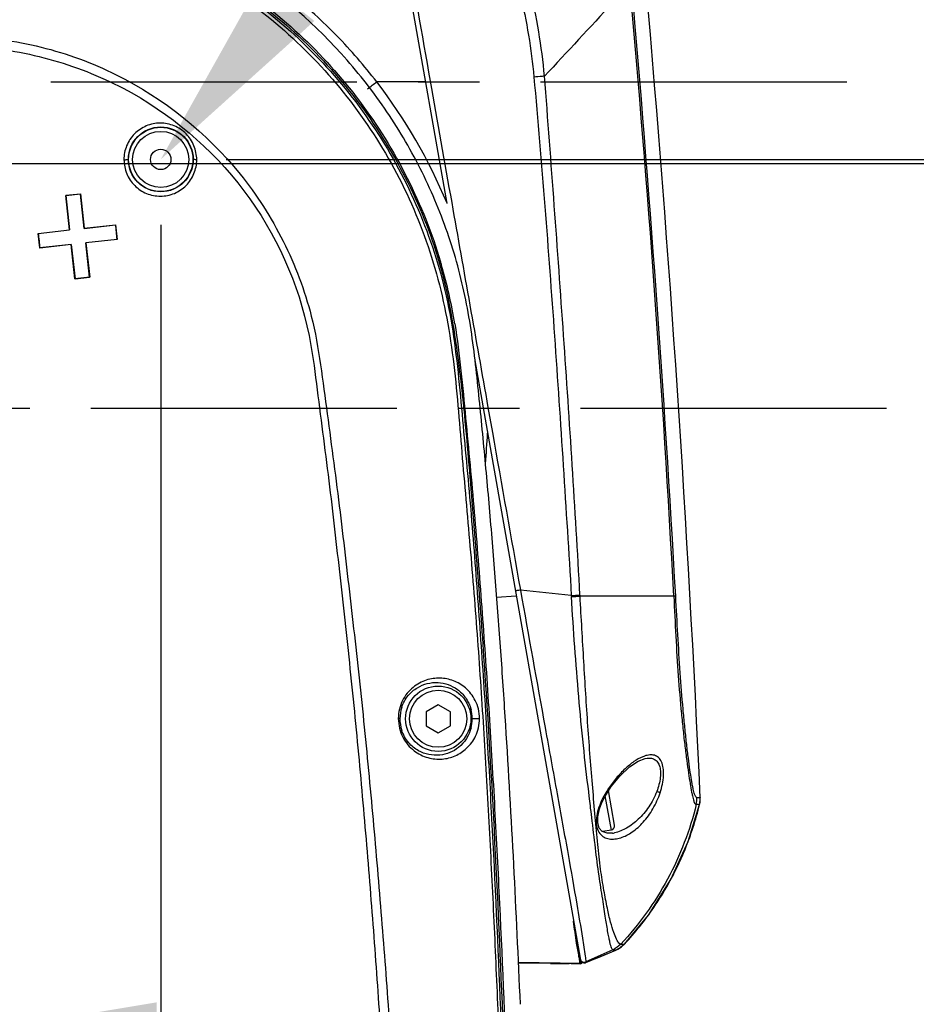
# Model space of a CAD drawing. Header units: millimetres. Extents: x 7426 to 8300, y 123 to 421.
# Tile 77 of 197: x 8014.89 to 8020.39, y 271.5 to 277.53. Entities that reach past the tile are written whole.
import ezdxf
from ezdxf import colors
from ezdxf.entities.mleader import LeaderData, LeaderLine
from ezdxf.math import Vec2, Vec3

# ---------------------------------------------------------------- set-up
doc = ezdxf.new("R2010")
doc.units = ezdxf.units.MM
doc.linetypes.add('CENTER', pattern=[0.6, 0.375, -0.075, 0.075, -0.075])
for name, color, linetype in [('中心线', 7, 'CENTER'), ('外形图', 7, 'Continuous'), ('多重引线', 7, 'Continuous'), ('尺寸标注', 7, 'Continuous')]:
    doc.layers.add(name, color=color, linetype=linetype)
doc.styles.add('微软雅黑', font='msyh.ttc')
doc.dimstyles.new('尺寸标注_1_20比例', dxfattribs={"dimtxt": 1.5, "dimasz": 1.25, "dimexe": 0.5, "dimexo": 0.4, "dimgap": 0.5, "dimtad": 1, "dimdec": 1, "dimlfac": 20, "dimdsep": 46, "dimtxsty": '微软雅黑', "dimcen": 0.09, "dimadec": 0, "dimazin": 0, "dimtp": 0.01, "dimtm": 0.01, "dimtfac": 1, "dimtdec": 1, "dimtofl": 0, "dimtmove": 0, "dimatfit": 3, "dimfxl": 1, "dimtolj": 1, "dimarcsym": 0})

# ---------------------------------------------------------------- blocks, each defined once
blk = doc.blocks.new('*D1246')
at = {"layer": 'Defpoints', "color": 0}
for p in [(8020.2048, 277.147), (8020.2048, 275.147), (8036.3051, 275.147)]:
    blk.add_point(p, dxfattribs=at)
at = {"layer": '尺寸标注', "color": 0, "lineweight": -2}
for p, q in [((8036.3051, 278.397), (8036.3051, 282.8714)), ((8020.6048, 277.147), (8036.8051, 277.147)), ((8020.6048, 275.147), (8036.8051, 275.147)), ((8036.3051, 273.897), (8036.3051, 272.647))]:
    blk.add_line(p, q, dxfattribs=at)
at = {"layer": '尺寸标注', "color": 0}
for points in [[(8036.0968, 278.397), (8036.5135, 278.397), (8036.3051, 277.147)], [(8036.5135, 273.897), (8036.0968, 273.897), (8036.3051, 275.147)]]:
    blk.add_solid(points, dxfattribs=at)
at = {"layer": '尺寸标注', "color": 0, "insert": (8035.03, 281.2592), "char_height": 1.5, "attachment_point": 5, "rotation": 90, "style": '微软雅黑'}
blk.add_mtext('\\A1;40', dxfattribs=at)
blk = doc.blocks.new('*D1247')
at = {"layer": 'Defpoints', "color": 0}
for p in [(8013.2073, 276.647), (8015.7573, 276.672), (8015.7573, 268.5695)]:
    blk.add_point(p, dxfattribs=at)
at = {"layer": '尺寸标注', "color": 0, "lineweight": -2}
for p, q in [((8013.2073, 276.247), (8013.2073, 268.0695)), ((8015.7573, 276.272), (8015.7573, 268.0695)), ((8011.9573, 268.5695), (8006.1165, 268.5695)), ((8017.0073, 268.5695), (8018.2573, 268.5695))]:
    blk.add_line(p, q, dxfattribs=at)
at = {"layer": '尺寸标注', "color": 0}
for points in [[(8011.9573, 268.3611), (8011.9573, 268.7778), (8013.2073, 268.5695)], [(8017.0073, 268.7778), (8017.0073, 268.3611), (8015.7573, 268.5695)]]:
    blk.add_solid(points, dxfattribs=at)
at = {"layer": '尺寸标注', "color": 0, "insert": (8007.4836, 269.849), "char_height": 1.5, "attachment_point": 5, "style": '微软雅黑'}
blk.add_mtext('\\A1;51', dxfattribs=at)
blk = doc.blocks.new('*D1252')
at = {"layer": 'Defpoints', "color": 0}
for p in [(8011.6144, 279.847), (8023.6323, 227.147), (8043.3966, 227.147)]:
    blk.add_point(p, dxfattribs=at)
at = {"layer": '尺寸标注', "color": 0, "lineweight": -2}
for p, q in [((8012.0144, 279.847), (8043.8966, 279.847)), ((8043.3966, 278.597), (8043.3966, 228.397)), ((8024.0323, 227.147), (8043.8966, 227.147))]:
    blk.add_line(p, q, dxfattribs=at)
at = {"layer": '尺寸标注', "color": 0}
for points in [[(8043.6049, 278.597), (8043.1882, 278.597), (8043.3966, 279.847)], [(8043.1882, 228.397), (8043.6049, 228.397), (8043.3966, 227.147)]]:
    blk.add_solid(points, dxfattribs=at)
at = {"layer": '尺寸标注', "color": 0, "insert": (8042.117, 253.497), "char_height": 1.5, "attachment_point": 5, "rotation": 90, "style": '微软雅黑'}
blk.add_mtext('\\A1;1054', dxfattribs=at)
blk = doc.blocks.new('*D1259')
at = {"layer": 'Defpoints', "color": 0}
for p in [(7979.8323, 275.372), (8015.7323, 226.1134), (8015.7323, 218.4145)]:
    blk.add_point(p, dxfattribs=at)
at = {"layer": '尺寸标注', "color": 0, "lineweight": -2}
for p, q in [((7979.8323, 274.972), (7979.8323, 217.9145)), ((8015.7323, 225.7134), (8015.7323, 217.9145)), ((7981.0823, 218.4145), (8014.4823, 218.4145))]:
    blk.add_line(p, q, dxfattribs=at)
at = {"layer": '尺寸标注', "color": 0}
for points in [[(7981.0823, 218.6229), (7981.0823, 218.2062), (7979.8323, 218.4145)], [(8014.4823, 218.2062), (8014.4823, 218.6229), (8015.7323, 218.4145)]]:
    blk.add_solid(points, dxfattribs=at)
at = {"layer": '尺寸标注', "color": 0, "insert": (7999.2411, 219.6931), "char_height": 1.5, "attachment_point": 5, "style": '微软雅黑'}
blk.add_mtext('\\A1;718', dxfattribs=at)
blk = doc.blocks.new('*D1296')
at = {"layer": 'Defpoints', "color": 0}
for p in [(8014.4823, 281.0891), (8013.2073, 276.647), (8014.4823, 271.3018)]:
    blk.add_point(p, dxfattribs=at)
at = {"layer": '尺寸标注', "color": 0, "lineweight": -2}
for p, q in [((8014.4823, 280.6891), (8014.4823, 270.8018)), ((8013.2073, 276.247), (8013.2073, 270.8018)), ((8011.9573, 271.3018), (8005.9984, 271.3018)), ((8015.7323, 271.3018), (8016.9823, 271.3018))]:
    blk.add_line(p, q, dxfattribs=at)
at = {"layer": '尺寸标注', "color": 0}
for points in [[(8011.9573, 271.0935), (8011.9573, 271.5101), (8013.2073, 271.3018)], [(8015.7323, 271.5101), (8015.7323, 271.0935), (8014.4823, 271.3018)]]:
    blk.add_solid(points, dxfattribs=at)
at = {"layer": '尺寸标注', "color": 0, "insert": (8008.3529, 272.5775), "char_height": 1.5, "attachment_point": 5, "style": '微软雅黑'}
blk.add_mtext('\\A1;25.5', dxfattribs=at)
blk = doc.blocks.new('*D1297')
at = {"layer": 'Defpoints', "color": 0}
for p in [(8013.2073, 276.647), (8020.2048, 275.147), (8023.3952, 275.147)]:
    blk.add_point(p, dxfattribs=at)
at = {"layer": '尺寸标注', "color": 0, "lineweight": -2}
for p, q in [((8023.3952, 277.897), (8023.3952, 279.147)), ((8013.6073, 276.647), (8023.8952, 276.647)), ((8020.6048, 275.147), (8023.8952, 275.147)), ((8023.3952, 273.897), (8023.3952, 269.5447))]:
    blk.add_line(p, q, dxfattribs=at)
at = {"layer": '尺寸标注', "color": 0}
for points in [[(8023.1869, 277.897), (8023.6036, 277.897), (8023.3952, 276.647)], [(8023.6036, 273.897), (8023.1869, 273.897), (8023.3952, 275.147)]]:
    blk.add_solid(points, dxfattribs=at)
at = {"layer": '尺寸标注', "color": 0, "insert": (8022.1201, 271.0959), "char_height": 1.5, "attachment_point": 5, "rotation": 90, "style": '微软雅黑'}
blk.add_mtext('\\A1;30', dxfattribs=at)
blk = doc.blocks.new('*D1298')
at = {"layer": 'Defpoints', "color": 0}
for p in [(8015.7573, 276.672), (8026.6013, 276.672), (8020.2048, 275.147)]:
    blk.add_point(p, dxfattribs=at)
at = {"layer": '尺寸标注', "color": 0, "lineweight": -2}
for p, q in [((8026.6013, 277.922), (8026.6013, 279.172)), ((8016.1573, 276.672), (8027.1013, 276.672)), ((8020.6048, 275.147), (8027.1013, 275.147)), ((8026.6013, 273.897), (8026.6013, 267.9614))]:
    blk.add_line(p, q, dxfattribs=at)
at = {"layer": '尺寸标注', "color": 0}
for points in [[(8026.393, 277.922), (8026.8096, 277.922), (8026.6013, 276.672)], [(8026.8096, 273.897), (8026.393, 273.897), (8026.6013, 275.147)]]:
    blk.add_solid(points, dxfattribs=at)
at = {"layer": '尺寸标注', "color": 0, "insert": (8025.3256, 270.3042), "char_height": 1.5, "attachment_point": 5, "rotation": 90, "style": '微软雅黑'}
blk.add_mtext('\\A1;30.5', dxfattribs=at)

msp = doc.modelspace()

# ---------------------------------------------------------------- linework, layer by layer
at = {"layer": '中心线', "linetype": 'CENTER', "ltscale": 5}
for p, q in [((7979.0848, 277.147), (8020.2048, 277.147)), ((8020.2048, 275.147), (8010.4618, 275.147))]:
    msp.add_line(p, q, dxfattribs=at)
at = {"layer": '外形图', "color": 7, "linetype": 'Continuous'}
for p, q in [((8017.5115, 276.4025), (8016.9042, 279.847)), ((8017.3802, 277.147), (8017.0805, 277.147)), ((8015.1754, 276.4505), (8015.2655, 276.4606)), ((8015.2651, 276.4601), (8015.1759, 276.4502)), ((8015.2655, 276.4606), (8015.2651, 276.4601)), ((8015.2884, 276.25), (8015.2651, 276.4601)), ((8015.2655, 276.4606), (8015.2888, 276.2505)), ((8015.1988, 276.2405), (8015.1754, 276.4505)), ((8015.1754, 276.4505), (8015.1759, 276.4502)), ((8015.1759, 276.4502), (8015.1993, 276.2401)), ((8015.0071, 276.2192), (8015.1988, 276.2405)), ((8015.0072, 276.2187), (8015.1993, 276.2401)), ((8015.0171, 276.1296), (8015.0072, 276.2187)), ((8015.1988, 276.2405), (8015.1993, 276.2401)), ((8015.2884, 276.25), (8015.4805, 276.2713)), ((8015.2888, 276.2505), (8015.2884, 276.25)), ((8015.2888, 276.2505), (8015.4813, 276.2718)), ((8015.4805, 276.2713), (8015.4904, 276.1821)), ((8015.4904, 276.1821), (8015.2983, 276.1608)), ((8015.3217, 275.9507), (8015.2983, 276.1608)), ((8015.2988, 276.1604), (8015.2983, 276.1608)), ((8015.4905, 276.1817), (8015.2988, 276.1604)), ((8015.2988, 276.1604), (8015.3222, 275.9503)), ((8015.4909, 276.1818), (8015.4904, 276.1821)), ((8015.2088, 276.1504), (8015.0163, 276.129)), ((8015.2092, 276.1509), (8015.0171, 276.1296)), ((8015.2088, 276.1504), (8015.2092, 276.1509)), ((8015.2321, 275.9403), (8015.2088, 276.1504)), ((8015.2092, 276.1509), (8015.2325, 275.9408)), ((8015.3222, 275.9503), (8015.2321, 275.9403)), ((8015.2321, 275.9403), (8015.2325, 275.9408)), ((8015.2325, 275.9408), (8015.3217, 275.9507)), ((8015.3222, 275.9503), (8015.3217, 275.9507)), ((8017.681, 275.4412), (8018.3325, 271.7466)), ((8017.711, 275.1483), (8017.7327, 275.1483)), ((8017.7621, 275.1532), (8017.7893, 275)), ((8017.9357, 273.9971), (8017.8152, 273.9884)), ((8017.9609, 274.0356), (8017.961, 274.0349)), ((8018.2729, 274.0012), (8017.961, 274.0349)), ((8018.3259, 274.0044), (8018.3263, 273.998)), ((8017.4573, 273.333), (8017.3828, 273.29)), ((8017.5318, 273.29), (8017.4573, 273.333)), ((8017.3828, 273.29), (8017.3828, 273.204)), ((8017.5318, 273.204), (8017.5318, 273.29)), ((8017.3828, 273.204), (8017.4573, 273.161)), ((8017.4573, 273.161), (8017.5318, 273.204)), ((8018.7245, 273.0039), (8018.7246, 273.0039)), ((8018.3798, 272.7945), (8018.3794, 272.7983)), ((8018.3844, 272.7558), (8018.3798, 272.7944)), ((8018.5384, 272.5944), (8018.501, 272.8065)), ((8018.4577, 272.7283), (8018.4773, 272.7688)), ((8018.5181, 272.5655), (8018.4812, 272.7749)), ((8019.0587, 272.7215), (8019.06, 272.7272)), ((8019.0587, 272.7215), (8019.0587, 272.7215)), ((8019.0588, 272.7216), (8019.0588, 272.7216)), ((8019.0588, 272.7216), (8019.0588, 272.7216)), ((8018.398, 272.6423), (8018.3936, 272.6797)), ((8018.5181, 272.5655), (8018.4644, 272.5561)), ((8018.5245, 272.5457), (8018.4934, 272.5452)), ((8018.5249, 272.5457), (8018.5245, 272.5457)), ((8018.7456, 272.0447), (8018.8826, 272.2622)), ((8018.5983, 271.8665), (8018.7456, 272.0447)), ((8018.3619, 271.7545), (8018.5461, 271.8305)), ((8018.5278, 271.8325), (8018.3621, 271.758)), ((8018.4329, 271.7835), (8018.5458, 271.8302)), ((8018.5461, 271.8305), (8018.5458, 271.8302)), ((8018.5983, 271.8665), (8018.5984, 271.8666)), ((8018.331, 271.7471), (8017.9485, 271.7538)), ((8018.3319, 271.7623), (8018.3395, 271.755)), ((8018.3619, 271.7545), (8018.3622, 271.7569)), ((8018.3628, 271.7534), (8018.3619, 271.7545)), ((8018.3622, 271.7569), (8018.3621, 271.758)), ((8018.3628, 271.7534), (8018.3919, 271.7663)), ((8018.3919, 271.7664), (8018.3947, 271.7676)), ((8018.3947, 271.7676), (8018.4329, 271.7835)), ((8018.1468, 271.7484), (8017.9485, 271.7502)), ((8018.1456, 271.7488), (8018.2588, 271.7475)), ((8018.331, 271.7471), (8018.1468, 271.7484)), ((8018.2713, 271.7473), (8018.3307, 271.7467)), ((8018.3309, 271.7469), (8018.3307, 271.7469)), ((8018.3324, 271.7471), (8018.3309, 271.7469)), ((8018.3309, 271.7469), (8018.3324, 271.7471))]:
    msp.add_line(p, q, dxfattribs=at)
for points in [[(8018.4773, 272.7688), (8018.5165, 272.8311), (8018.5695, 272.8962), (8018.6294, 272.9524), (8018.6827, 272.988), (8018.7245, 273.0039)], [(8018.4934, 272.5452), (8018.4625, 272.5568), (8018.4442, 272.5776), (8018.4348, 272.6072), (8018.4345, 272.6454), (8018.4451, 272.6943), (8018.4577, 272.7283)], [(8018.8826, 272.2622), (8018.9893, 272.496), (8019.0587, 272.7215)], [(8019.06, 272.7272), (8019.0629, 272.7556), (8019.0627, 272.7633)], [(8018.5458, 271.8302), (8018.5572, 271.8355), (8018.5804, 271.8502), (8018.5983, 271.8665)], [(8018.3395, 271.755), (8018.3496, 271.7515), (8018.3601, 271.7524), (8018.3625, 271.7533)]]:
    msp.add_lwpolyline(points, dxfattribs=at)
for centre, radius in [((8015.7577, 276.6723), 0.1987), ((8015.7573, 276.672), 0.1969), ((8015.7573, 276.672), 0.1719), ((8015.7573, 276.672), 0.0625), ((8017.4573, 273.247), 0.2), ((8017.4573, 273.247), 0.175)]:
    msp.add_circle(centre, radius, dxfattribs=at)
for centre, radius, start, end in [((7918.3427, 268.6329), 100.7008, 3.053235, 5.190164), ((7898.8972, 267.234), 120.2057, 3.225454, 5.015592), ((7902.0063, 267.4537), 117.1768, 2.597117, 5.040453), ((8013.0275, 282.4024), 6.6367, 307.036, 307.63974), ((8014.482, 275.1453), 3.2801, 22.55048, 37.60859), ((8014.5129, 275.1648), 3.087, 16.14451, 16.55974), ((8014.5032, 275.1629), 3.0968, 9.34756, 16.12793), ((8017.9266, 280.2181), 6.2266, 273.18789, 273.67635), ((8020.6576, 274.1348), 2.3884, 183.20757, 183.36418), ((8017.9497, 279.5057), 5.5205, 273.36062, 273.9116), ((8018.158, 87.1317), 186.8664, 89.772331, 89.948419), ((8017.4468, 273.246), 0.2241, 161.71909, 179.74325), ((8017.4393, 273.2458), 0.2265, 1.41564, 14.78717), ((8017.4482, 273.2463), 0.2256, 179.79978, 198.19897), ((8017.4398, 273.2461), 0.226, 345.96147, 359.20167), ((8017.4491, 273.246), 0.2167, 0.27312, 1.41971), ((8017.4447, 273.246), 0.2211, 359.21035, 0.26872), ((8018.7825, 272.8397), 0.1888, 108.88247, 112.18647), ((8019.0161, 272.4806), 0.6173, 147.47448, 156.10686), ((8018.9952, 272.4936), 0.5927, 146.94292, 147.43919), ((8017.2209, 273.1638), 1.8903, 337.70856, 346.46788), ((8018.8915, 272.758), 0.1509, 346.52262, 2.56235), ((8018.9129, 272.7566), 0.15, 346.49464, 349.4458), ((8018.9126, 272.7566), 0.1503, 349.45349, 359.00261), ((8018.9128, 272.7566), 0.1501, 359.01095, 2.59584), ((8018.5137, 272.5902), 0.025, 280, 10), ((8018.4962, 272.7368), 0.1933, 278.53725, 282.25393), ((8017.1986, 273.1727), 1.9143, 334.83474, 337.71608), ((8017.1858, 273.1788), 1.9285, 328.53642, 334.83247), ((8017.1938, 273.1739), 1.9191, 325.64336, 328.53687), ((8017.2178, 273.1573), 1.8899, 316.92877, 325.64913), ((8018.5278, 271.8272), 0.00528, 87.14567, 89.5705), ((8018.5757, 271.8712), 0.00469, 264.5585, 267.40514), ((8017.8018, 271.6826), 0.5291, 9.56211, 9.88771), ((8018.3518, 271.7807), 0.025, 217.11635, 294.31537), ((8018.3524, 271.7776), 0.025, 216.69174, 292.4317)]:
    msp.add_arc(centre, radius, start, end, dxfattribs=at)
for points, knots in [([(8018.1086, 277.1815), (8018.1004, 277.2728), (8018.0766, 277.4547), (8018.0214, 277.7243), (8017.9464, 277.9891), (8017.8485, 278.2464), (8017.7442, 278.4511), (8017.6431, 278.6044), (8017.5291, 278.7476), (8017.3894, 278.8708), (8017.2242, 278.9512), (8017.1347, 278.9736), (8017.0895, 278.9796)], [0, 0, 0, 0, 0.125082, 0.250194, 0.375276, 0.500338, 0.625435, 0.688014, 0.750588, 0.875264, 0.937708, 1, 1, 1, 1]), ([(8017.1024, 278.884), (8017.1447, 278.8777), (8017.2275, 278.8515), (8017.3781, 278.7682), (8017.5349, 278.6173), (8017.682, 278.4052), (8017.7992, 278.1749), (8017.8911, 277.9337), (8017.9619, 277.6855), (8018.0138, 277.4327), (8018.0359, 277.262), (8018.0436, 277.1764)], [0, 0, 0, 0, 0.062297, 0.124741, 0.249433, 0.374433, 0.499535, 0.624636, 0.749763, 0.874891, 1, 1, 1, 1]), ([(8017.0805, 277.147), (8017.0043, 277.2453), (8016.8413, 277.434), (8016.4744, 277.7701), (8016.0515, 278.0399), (8015.5926, 278.2304), (8015.2342, 278.3327), (8014.8665, 278.3934), (8014.3703, 278.4184), (8013.7487, 278.3448), (8013.1582, 278.1365), (8012.7219, 277.896), (8012.4166, 277.6797), (8012.1372, 277.431), (8011.9708, 277.245), (8011.8941, 277.147)], [0, 0, 0, 0, 0.0626, 0.12518, 0.250002, 0.312432, 0.374814, 0.43719, 0.499598, 0.624427, 0.749474, 0.81211, 0.874732, 0.937384, 1, 1, 1, 1]), ([(8017.9608, 271.4981), (8017.9486, 271.7833), (8017.922, 272.3533), (8017.8813, 273.0653), (8017.8432, 273.6343), (8017.8115, 274.0607), (8017.7767, 274.4867), (8017.7448, 274.8414), (8017.717, 275.125), (8017.689, 275.4083), (8017.6448, 275.7616), (8017.5403, 276.1769), (8017.3789, 276.5736), (8017.1664, 276.946), (8016.8196, 277.4), (8016.2744, 277.8746), (8015.4922, 278.249), (8014.7785, 278.3784), (8014.2033, 278.3661), (8013.776, 278.2984), (8013.3613, 278.1744), (8012.8359, 277.9366), (8012.2464, 277.5097), (8011.7008, 276.8301), (8011.3553, 276.0312), (8011.2728, 275.4553), (8011.2715, 275.1685)], [0, 0, 0, 0, 0.06238, 0.124717, 0.155873, 0.18702, 0.21816, 0.249294, 0.264858, 0.280421, 0.311526, 0.342596, 0.37371, 0.404852, 0.436009, 0.498273, 0.560758, 0.623373, 0.654768, 0.686183, 0.717621, 0.749079, 0.811909, 0.874652, 0.937322, 1, 1, 1, 1]), ([(8011.3715, 275.0482), (8011.3601, 275.4197), (8011.4736, 276.1736), (8012.0291, 277.167), (8012.8988, 277.9026), (8013.9718, 278.2854), (8015.1104, 278.2644), (8015.9944, 277.9122), (8016.5906, 277.4605), (8016.9707, 277.0452), (8017.2701, 276.5692), (8017.4118, 276.221), (8017.4635, 276.0417)], [0, 0, 0, 0, 0.124904, 0.249765, 0.374633, 0.499496, 0.624356, 0.749218, 0.811906, 0.874578, 0.937303, 1, 1, 1, 1]), ([(8012.6326, 266.3496), (8012.6111, 266.7198), (8012.5542, 267.4594), (8012.4348, 268.5655), (8012.287, 269.668), (8012.1159, 270.7668), (8011.9585, 271.6798), (8011.8262, 272.4088), (8011.7245, 272.955), (8011.6383, 273.4097), (8011.5684, 273.7735), (8011.4652, 274.3177), (8011.3433, 274.8661), (8011.3704, 275.4216), (8011.4194, 275.7889), (8011.541, 276.2381), (8011.7811, 276.7421), (8012.2141, 277.3468), (8012.9492, 277.9438), (8014.0239, 278.3047), (8015.1556, 278.2647), (8016.0297, 277.9054), (8016.6164, 277.451), (8017.1117, 276.9025), (8017.3672, 276.3965), (8017.4719, 276.0446)], [0, 0, 0, 0, 0.062639, 0.125277, 0.18791, 0.250529, 0.313124, 0.344411, 0.37569, 0.406968, 0.422605, 0.438239, 0.500645, 0.516289, 0.531942, 0.563194, 0.594441, 0.625737, 0.688289, 0.750779, 0.813224, 0.875634, 0.90683, 0.937979, 1, 1, 1, 1]), ([(8012.6494, 266.5067), (8012.6259, 266.8762), (8012.5663, 267.6145), (8012.4418, 268.7186), (8012.2896, 269.819), (8012.1149, 270.9161), (8011.9233, 272.0104), (8011.7531, 272.9203), (8011.6313, 273.5567), (8011.5604, 273.9201), (8011.5076, 274.1928), (8011.4548, 274.4658), (8011.4077, 274.7398), (8011.3786, 275.0164), (8011.3788, 275.2948), (8011.4059, 275.572), (8011.4737, 275.9368), (8011.618, 276.3797), (8011.8843, 276.8707), (8012.3488, 277.4501), (8013.1135, 278.0044), (8014.2036, 278.3033), (8015.3292, 278.1998), (8016.1795, 277.7888), (8016.7383, 277.2999), (8017.0862, 276.8629), (8017.3497, 276.3711), (8017.4659, 276.0171), (8017.5062, 275.8365)], [0, 0, 0, 0, 0.062555, 0.125109, 0.187663, 0.250217, 0.312771, 0.375326, 0.406601, 0.422229, 0.437868, 0.453534, 0.469197, 0.484821, 0.500463, 0.51614, 0.531811, 0.563084, 0.594371, 0.625655, 0.687972, 0.750286, 0.812601, 0.874917, 0.9062, 0.937477, 0.968741, 1, 1, 1, 1]), ([(8012.6661, 266.5077), (8012.6423, 266.8787), (8012.5819, 267.6199), (8012.4572, 268.7283), (8012.3055, 269.8333), (8012.1298, 270.9347), (8011.9706, 271.8504), (8011.8354, 272.5815), (8011.7322, 273.1295), (8011.6457, 273.586), (8011.5733, 273.9506), (8011.5196, 274.2242), (8011.4684, 274.4986), (8011.4242, 274.7742), (8011.3984, 275.0523), (8011.4018, 275.3318), (8011.4326, 275.6098), (8011.5062, 275.975), (8011.6582, 276.4173), (8011.933, 276.906), (8012.2916, 277.3372), (8012.7222, 277.6965), (8013.37, 278.0654), (8014.2914, 278.2938), (8015.4176, 278.1553), (8016.2571, 277.7132), (8016.7987, 277.2009), (8017.1305, 276.7485), (8017.3761, 276.2441), (8017.4751, 275.8832), (8017.5096, 275.7004)], [0, 0, 0, 0, 0.062535, 0.12507, 0.187604, 0.250138, 0.312672, 0.343938, 0.375207, 0.406474, 0.422098, 0.437729, 0.453384, 0.469043, 0.484669, 0.500307, 0.515978, 0.531645, 0.562911, 0.594186, 0.625459, 0.656732, 0.688005, 0.750291, 0.81258, 0.874874, 0.906144, 0.937427, 0.968709, 1, 1, 1, 1]), ([(8018.6306, 277.7425), (8018.5961, 277.7054), (8018.4219, 277.5186), (8018.248, 277.3315), (8018.1086, 277.1815)], [0, 0, 0, 0, 0.198411, 1, 1, 1, 1]), ([(8013.4391, 266.135), (8013.4286, 266.461), (8013.3978, 267.1129), (8013.3303, 268.0897), (8013.2411, 269.0651), (8013.1262, 270.038), (8012.9928, 271.0085), (8012.8618, 271.8143), (8012.7453, 272.4568), (8012.6523, 272.9375), (8012.5689, 273.3369), (8012.5023, 273.6563), (8012.451, 273.8955), (8012.3957, 274.134), (8012.3341, 274.3707), (8012.2761, 274.6084), (8012.2195, 274.93), (8012.2081, 275.3411), (8012.3026, 275.8255), (8012.4969, 276.2788), (8012.7828, 276.6807), (8013.1487, 277.0111), (8013.5769, 277.2559), (8014.0482, 277.402), (8014.5399, 277.4432), (8015.0292, 277.377), (8015.6436, 277.1513), (8016.1711, 276.73), (8016.5222, 276.1783), (8016.6402, 275.8706), (8016.6799, 275.7124)], [0, 0, 0, 0, 0.062492, 0.125016, 0.187561, 0.250116, 0.312675, 0.375229, 0.406502, 0.437769, 0.46903, 0.484656, 0.50028, 0.515904, 0.531534, 0.547152, 0.562768, 0.594033, 0.625314, 0.656578, 0.687819, 0.719058, 0.750304, 0.781569, 0.812843, 0.84411, 0.875363, 0.937492, 0.968738, 1, 1, 1, 1]), ([(8013.482, 266.1353), (8013.4758, 266.4609), (8013.4461, 267.112), (8013.3826, 268.0876), (8013.2935, 269.0617), (8013.1779, 270.0332), (8013.0424, 271.0021), (8012.9091, 271.8064), (8012.7906, 272.4476), (8012.696, 272.9273), (8012.5941, 273.4053), (8012.4904, 273.883), (8012.3802, 274.3585), (8012.2503, 274.8313), (8012.2364, 275.3249), (8012.3289, 275.8087), (8012.5278, 276.2598), (8012.915, 276.7866), (8013.6035, 277.2655), (8014.4299, 277.4065), (8015.0763, 277.3041), (8015.6851, 277.0649), (8016.3267, 276.5259), (8016.6021, 275.9117), (8016.6663, 275.5943)], [0, 0, 0, 0, 0.062561, 0.12516, 0.187783, 0.250417, 0.313054, 0.375685, 0.406996, 0.438301, 0.4696, 0.500881, 0.532164, 0.563431, 0.594729, 0.626036, 0.657331, 0.688599, 0.75078, 0.81303, 0.844335, 0.875623, 0.937801, 1, 1, 1, 1]), ([(8018.1086, 277.1816), (8018.1037, 277.1812), (8018.082, 277.1795), (8018.0603, 277.1778), (8018.0436, 277.1764)], [0, 0, 0, 0, 0.230118, 1, 1, 1, 1]), ([(8018.3259, 274.0044), (8018.3111, 274.2693), (8018.28, 274.7992), (8018.2078, 275.8583), (8018.15, 276.6524), (8018.1087, 277.1816)], [0, 0, 0, 0, 0.249993, 0.500011, 1, 1, 1, 1]), ([(8018.0436, 277.1764), (8018.0917, 276.648), (8018.1529, 275.8544), (8018.2238, 274.7956), (8018.257, 274.266), (8018.2729, 274.0012)], [0, 0, 0, 0, 0.499992, 0.750006, 1, 1, 1, 1]), ([(8015.9783, 276.6703), (8015.9772, 276.6995), (8015.9671, 276.7586), (8015.9165, 276.8331), (8015.8421, 276.8828), (8015.7543, 276.9), (8015.6668, 276.8823), (8015.5927, 276.8325), (8015.5431, 276.7583), (8015.532, 276.6995), (8015.5318, 276.6704)], [0, 0, 0, 0, 0.125497, 0.251007, 0.376183, 0.50107, 0.62566, 0.750217, 0.874949, 1, 1, 1, 1]), ([(8015.5318, 276.6704), (8015.5351, 276.6704), (8015.5413, 276.6705), (8015.5501, 276.6705), (8015.5549, 276.6716), (8015.5588, 276.6713), (8015.559, 276.672)], [0, 0, 0, 0, 0.369527, 0.69245, 0.913867, 1, 1, 1, 1]), ([(8015.5318, 276.6704), (8015.5329, 276.6413), (8015.5431, 276.5823), (8015.5937, 276.5079), (8015.6682, 276.4583), (8015.756, 276.4413), (8015.8433, 276.459), (8015.9171, 276.5087), (8015.9667, 276.5827), (8015.978, 276.6413), (8015.9783, 276.6703)], [0, 0, 0, 0, 0.125536, 0.251099, 0.376412, 0.501436, 0.626029, 0.750436, 0.875006, 1, 1, 1, 1]), ([(8015.9783, 276.6703), (8015.9754, 276.6704), (8015.9704, 276.6705), (8015.9633, 276.6707), (8015.9595, 276.6715), (8015.9566, 276.6715), (8015.9564, 276.672)], [0, 0, 0, 0, 0.38449, 0.703754, 0.916695, 1, 1, 1, 1]), ([(8015.4813, 276.2718), (8015.4812, 276.2717), (8015.4809, 276.2716), (8015.4806, 276.2714), (8015.4805, 276.2713)], [0, 0, 0, 0, 0.5, 1, 1, 1, 1]), ([(8015.0163, 276.129), (8015.0164, 276.1292), (8015.0167, 276.1293), (8015.017, 276.1294), (8015.0171, 276.1296)], [0, 0, 0, 0, 0.5, 1, 1, 1, 1]), ([(8017.4635, 276.0417), (8017.5197, 275.8471), (8017.5864, 275.4453), (8017.6433, 274.8405), (8017.6913, 274.2344), (8017.7523, 273.4264), (8017.8098, 272.4149), (8017.8623, 271.2005), (8017.902, 269.9855), (8017.937, 268.7704), (8017.9726, 267.5554), (8018.0006, 266.7455), (8018.0182, 266.3407)], [0, 0, 0, 0, 0.062493, 0.125045, 0.187515, 0.250021, 0.375017, 0.500014, 0.62501, 0.750006, 0.875003, 1, 1, 1, 1]), ([(8017.5062, 275.8365), (8017.5274, 275.7414), (8017.56, 275.5489), (8017.5906, 275.2581), (8017.6158, 274.9669), (8017.6441, 274.6759), (8017.6687, 274.3846), (8017.698, 273.996), (8017.7337, 273.51), (8017.7695, 272.9265), (8017.8103, 272.148), (8017.8523, 271.1744), (8017.8906, 270.0057), (8017.9246, 268.8369), (8017.9587, 267.6681), (8017.9851, 266.889), (8018.0012, 266.4995)], [0, 0, 0, 0, 0.031252, 0.062514, 0.09376, 0.12501, 0.15626, 0.18751, 0.250009, 0.312508, 0.375007, 0.500006, 0.625004, 0.750003, 0.875001, 1, 1, 1, 1]), ([(8016.6799, 275.7124), (8016.7045, 275.6144), (8016.7384, 275.4147), (8016.7774, 275.1142), (8016.8175, 274.8136), (8016.8565, 274.513), (8016.8914, 274.2118), (8016.9384, 273.8103), (8016.9942, 273.3081), (8017.0523, 272.7044), (8017.1047, 272.1002), (8017.1515, 271.4956), (8017.1914, 270.8905), (8017.2257, 270.285), (8017.2544, 269.6793), (8017.2766, 269.0732), (8017.2896, 268.467), (8017.2992, 267.8607), (8017.3023, 267.2543), (8017.2943, 266.6481), (8017.29, 266.2439), (8017.2824, 266.0419)], [0, 0, 0, 0, 0.031246, 0.062498, 0.09374, 0.124989, 0.156238, 0.187488, 0.249991, 0.312495, 0.375001, 0.437507, 0.500012, 0.562518, 0.625023, 0.687526, 0.750028, 0.81253, 0.875025, 0.937517, 1, 1, 1, 1]), ([(8017.5096, 275.7004), (8017.5453, 275.5118), (8017.5746, 275.2245), (8017.6047, 274.8416), (8017.6385, 274.4589), (8017.6808, 273.9808), (8017.7216, 273.4061), (8017.7563, 272.831), (8017.7869, 272.2557), (8017.8135, 271.6803), (8017.8447, 270.9128), (8017.8771, 269.9531), (8017.9107, 268.8014), (8017.9436, 267.6497), (8017.9688, 266.882), (8017.9836, 266.4982)], [0, 0, 0, 0, 0.062487, 0.093771, 0.125029, 0.18751, 0.250007, 0.312513, 0.375011, 0.437509, 0.500008, 0.625006, 0.750004, 0.875002, 1, 1, 1, 1]), ([(8017.5589, 275.6659), (8017.5747, 275.5703), (8017.5977, 275.3777), (8017.6252, 275.0883), (8017.6531, 274.7989), (8017.6867, 274.4127), (8017.7253, 273.9295), (8017.7652, 273.3493), (8017.8, 272.7686), (8017.8402, 271.9937), (8017.8806, 271.0243), (8017.9193, 269.8601), (8017.9543, 268.6951), (8017.9824, 267.7236), (8018.0103, 266.946), (8018.0266, 266.5572), (8018.0346, 266.3627)], [0, 0, 0, 0, 0.031189, 0.062401, 0.093601, 0.124805, 0.187216, 0.249636, 0.312066, 0.374507, 0.499433, 0.624433, 0.749519, 0.874705, 0.937338, 1, 1, 1, 1]), ([(8016.6663, 275.5943), (8016.686, 275.4966), (8016.7109, 275.2983), (8016.7494, 275.0017), (8016.7876, 274.7048), (8016.8226, 274.4075), (8016.8561, 274.1101), (8016.9002, 273.7134), (8016.9524, 273.2172), (8017.0063, 272.6209), (8017.0552, 272.0242), (8017.0983, 271.427), (8017.1354, 270.8294), (8017.1675, 270.2315), (8017.1946, 269.6334), (8017.2161, 269.035), (8017.2304, 268.4365), (8017.2406, 267.8379), (8017.2485, 267.2394), (8017.2463, 266.6409), (8017.243, 266.2419), (8017.2403, 266.0425)], [0, 0, 0, 0, 0.031242, 0.062491, 0.093734, 0.124983, 0.156232, 0.187483, 0.249987, 0.312494, 0.375002, 0.43751, 0.50002, 0.562528, 0.625037, 0.687543, 0.750046, 0.812547, 0.875041, 0.937526, 1, 1, 1, 1]), ([(8017.961, 274.0349), (8017.9573, 274.0342), (8017.9518, 274.0333), (8017.9447, 274.0321), (8017.9398, 274.0313), (8017.9359, 274.0307), (8017.9327, 274.0301), (8017.9312, 274.0303), (8017.9299, 274.0298), (8017.9298, 274.0301)], [0, 0, 0, 0, 0.359742, 0.532445, 0.688018, 0.818516, 0.917223, 0.978568, 1, 1, 1, 1]), ([(8017.961, 274.0349), (8018.0111, 273.754), (8018.086, 273.3381), (8018.1841, 272.7985), (8018.2491, 272.4384), (8018.301, 272.144), (8018.336, 271.9363), (8018.3537, 271.8182), (8018.361, 271.7696), (8018.3621, 271.758)], [0, 0, 0, 0, 0.370277, 0.548355, 0.711483, 0.845069, 0.936312, 0.984752, 1, 1, 1, 1]), ([(8018.3794, 272.7983), (8018.3681, 272.8934), (8018.3453, 273.0878), (8018.3176, 273.3842), (8018.2931, 273.6878), (8018.2799, 273.8921), (8018.2733, 273.9947)], [0, 0, 0, 0, 0.239294, 0.488768, 0.743317, 1, 1, 1, 1]), ([(8018.5753, 271.8665), (8018.5709, 271.8662), (8018.5639, 271.873), (8018.5566, 271.8836), (8018.5452, 271.905), (8018.5303, 271.9442), (8018.511, 272.0076), (8018.4916, 272.0935), (8018.4711, 272.202), (8018.4502, 272.3322), (8018.4337, 272.4823), (8018.4189, 272.6481), (8018.4038, 272.8256), (8018.3885, 273.0114), (8018.3693, 273.2694), (8018.3493, 273.599), (8018.3338, 273.8644), (8018.3263, 273.998)], [0, 0, 0, 0, 0.006065, 0.011374, 0.018569, 0.039408, 0.069717, 0.110476, 0.161783, 0.223103, 0.293702, 0.371524, 0.454498, 0.541194, 0.630574, 0.813963, 1, 1, 1, 1]), ([(8018.9125, 273.9974), (8018.912, 273.9974), (8018.908, 273.9971), (8018.904, 273.9968), (8018.9006, 273.9966)], [0, 0, 0, 0, 0.127674, 1, 1, 1, 1]), ([(8018.9006, 273.9966), (8018.9049, 273.915), (8018.9128, 273.7524), (8018.9267, 273.5134), (8018.9428, 273.3211), (8018.9574, 273.1776), (8018.9683, 273.0812), (8018.9791, 272.9943), (8018.9898, 272.9181), (8018.9998, 272.8534), (8019.008, 272.8071), (8019.0143, 272.7765), (8019.0183, 272.7589), (8019.0223, 272.745), (8019.0264, 272.7329), (8019.0327, 272.7224), (8019.0382, 272.7229)], [0, 0, 0, 0, 0.190557, 0.379605, 0.55821, 0.640186, 0.71593, 0.784385, 0.844348, 0.895331, 0.937001, 0.95404, 0.968156, 0.979179, 0.987216, 1, 1, 1, 1]), ([(8019.0422, 272.7648), (8019.0369, 272.7645), (8019.0311, 272.7746), (8019.0272, 272.7863), (8019.0234, 272.7998), (8019.0196, 272.8167), (8019.0137, 272.8465), (8019.006, 272.8914), (8018.9966, 272.9543), (8018.9869, 273.0285), (8018.977, 273.1131), (8018.9671, 273.2069), (8018.9539, 273.3461), (8018.9391, 273.5318), (8018.9252, 273.7623), (8018.9169, 273.9189), (8018.9125, 273.9974)], [0, 0, 0, 0, 0.012717, 0.020708, 0.031705, 0.045814, 0.062872, 0.104633, 0.155819, 0.216145, 0.285055, 0.361205, 0.44347, 0.622002, 0.810302, 1, 1, 1, 1]), ([(8017.7107, 273.2483), (8017.7097, 273.268), (8017.7059, 273.3064), (8017.6811, 273.373), (8017.6309, 273.4373), (8017.5532, 273.4834), (8017.4684, 273.5002), (8017.3808, 273.4876), (8017.2971, 273.4419), (8017.2303, 273.3598), (8017.2133, 273.2865), (8017.2127, 273.2485)], [0, 0, 0, 0, 0.076405, 0.148011, 0.27292, 0.384028, 0.491349, 0.601568, 0.720344, 0.85286, 1, 1, 1, 1]), ([(8017.234, 273.3163), (8017.2426, 273.3424), (8017.2685, 273.3894), (8017.3419, 273.4531), (8017.4556, 273.4822), (8017.5638, 273.4428), (8017.6294, 273.3763), (8017.6514, 273.3297), (8017.6583, 273.3036)], [0, 0, 0, 0, 0.146295, 0.27808, 0.509634, 0.732495, 0.856362, 1, 1, 1, 1]), ([(8017.2127, 273.2485), (8017.2136, 273.2285), (8017.218, 273.189), (8017.2376, 273.1335), (8017.2693, 273.0871), (8017.3187, 273.0399), (8017.3904, 273.0039), (8017.4798, 272.9951), (8017.5633, 273.0157), (8017.6372, 273.0637), (8017.6837, 273.1271), (8017.7067, 273.1917), (8017.7099, 273.229), (8017.7107, 273.2483)], [0, 0, 0, 0, 0.076948, 0.152089, 0.223938, 0.291312, 0.413376, 0.524364, 0.630393, 0.738267, 0.857316, 0.925417, 1, 1, 1, 1]), ([(8017.2226, 273.247), (8017.2221, 273.2479), (8017.218, 273.2477), (8017.2151, 273.2484), (8017.2128, 273.2485)], [0, 0, 0, 0, 0.320855, 1, 1, 1, 1]), ([(8017.6658, 273.247), (8017.6662, 273.2477), (8017.6691, 273.2478), (8017.6732, 273.2485), (8017.6792, 273.2488), (8017.6874, 273.2491), (8017.698, 273.2491), (8017.7064, 273.2488), (8017.7108, 273.2483)], [0, 0, 0, 0, 0.051051, 0.161133, 0.300041, 0.439749, 0.70875, 1, 1, 1, 1]), ([(8017.659, 273.1913), (8017.6475, 273.1452), (8017.5956, 273.0638), (8017.4659, 273.0107), (8017.3489, 273.0349), (8017.2708, 273.0991), (8017.243, 273.1484), (8017.2339, 273.1758)], [0, 0, 0, 0, 0.252432, 0.472204, 0.708269, 0.846279, 1, 1, 1, 1]), ([(8018.8172, 272.794), (8018.8227, 272.8112), (8018.8321, 272.8455), (8018.8391, 272.8964), (8018.8381, 272.9429), (8018.8284, 272.9817), (8018.8095, 273.0103), (8018.7823, 273.0251), (8018.7518, 273.0267), (8018.7317, 273.0218), (8018.7214, 273.0184)], [0, 0, 0, 0, 0.172568, 0.338288, 0.48774, 0.613104, 0.714895, 0.80468, 0.897024, 1, 1, 1, 1]), ([(8018.7112, 273.0145), (8018.692, 273.0067), (8018.6534, 272.9841), (8018.5992, 272.9393), (8018.546, 272.883), (8018.5136, 272.8401), (8018.4984, 272.8168)], [0, 0, 0, 0, 0.21146, 0.452446, 0.717017, 1, 1, 1, 1]), ([(8018.7246, 273.0039), (8018.7416, 273.0074), (8018.7697, 273.008), (8018.7993, 272.9867), (8018.8139, 272.9602), (8018.8202, 272.9259), (8018.8185, 272.871), (8018.807, 272.8288), (8018.7964, 272.801)], [0, 0, 0, 0, 0.192601, 0.285904, 0.392126, 0.520369, 0.669665, 1, 1, 1, 1]), ([(8018.4517, 272.7306), (8018.4447, 272.7137), (8018.4324, 272.6798), (8018.4235, 272.6286), (8018.4268, 272.5817), (8018.4441, 272.5439), (8018.4722, 272.52), (8018.5054, 272.5095), (8018.5405, 272.5092), (8018.5897, 272.5201), (8018.6513, 272.5529), (8018.7184, 272.614), (8018.7767, 272.6956), (8018.8061, 272.7595), (8018.8172, 272.794)], [0, 0, 0, 0, 0.077493, 0.151475, 0.217321, 0.27289, 0.321571, 0.368495, 0.416788, 0.467849, 0.579733, 0.706226, 0.847254, 1, 1, 1, 1]), ([(8018.7964, 272.801), (8018.7837, 272.7678), (8018.7515, 272.7067), (8018.6878, 272.6311), (8018.6164, 272.5762), (8018.5634, 272.5536), (8018.5372, 272.548)], [0, 0, 0, 0, 0.284201, 0.54734, 0.785785, 1, 1, 1, 1]), ([(8018.8172, 272.794), (8018.816, 272.7944), (8018.8091, 272.7968), (8018.8021, 272.7991), (8018.7964, 272.801)], [0, 0, 0, 0, 0.17315, 1, 1, 1, 1]), ([(8018.3936, 272.6797), (8018.3928, 272.686), (8018.3898, 272.7114), (8018.3867, 272.7367), (8018.3844, 272.7558)], [0, 0, 0, 0, 0.247761, 1, 1, 1, 1]), ([(8018.4518, 272.7306), (8018.4526, 272.7303), (8018.454, 272.7297), (8018.456, 272.7288), (8018.457, 272.7287), (8018.4577, 272.7282), (8018.4577, 272.7283)], [0, 0, 0, 0, 0.42234, 0.737921, 0.932833, 1, 1, 1, 1]), ([(8019.0382, 272.7229), (8018.9999, 272.5638), (8018.8808, 272.2547), (8018.6875, 271.9857), (8018.5755, 271.8665)], [0, 0, 0, 0, 0.499991, 1, 1, 1, 1]), ([(8019.0382, 272.723), (8019.0409, 272.7231), (8019.0458, 272.7234), (8019.0515, 272.7227), (8019.0552, 272.7222), (8019.0571, 272.722), (8019.058, 272.7218), (8019.0587, 272.7218), (8019.0588, 272.7216)], [0, 0, 0, 0, 0.38415, 0.710955, 0.835227, 0.925192, 0.979086, 1, 1, 1, 1]), ([(8019.0422, 272.7648), (8019.0452, 272.7649), (8019.0502, 272.7644), (8019.0569, 272.7644), (8019.0603, 272.7642), (8019.0626, 272.7639), (8019.0627, 272.7634)], [0, 0, 0, 0, 0.431085, 0.739588, 0.926779, 1, 1, 1, 1]), ([(8018.5278, 271.8325), (8018.5262, 271.8328), (8018.5226, 271.8366), (8018.5183, 271.845), (8018.5136, 271.8592), (8018.5088, 271.8793), (8018.5033, 271.906), (8018.494, 271.9551), (8018.4845, 272.014), (8018.4745, 272.0825), (8018.4611, 272.1693), (8018.4409, 272.2935), (8018.4199, 272.4605), (8018.4056, 272.5795), (8018.398, 272.6423)], [0, 0, 0, 0, 0.006045, 0.017314, 0.035048, 0.060082, 0.09294, 0.134047, 0.242617, 0.310343, 0.386479, 0.562748, 0.76939, 1, 1, 1, 1]), ([(8018.3198, 271.7911), (8018.3148, 271.8181), (8018.3016, 271.8895), (8018.2924, 271.9616), (8018.2867, 272.0064)], [0, 0, 0, 0, 0.378019, 1, 1, 1, 1]), ([(8018.528, 271.8325), (8018.5307, 271.8323), (8018.535, 271.832), (8018.541, 271.8316), (8018.5438, 271.831), (8018.546, 271.8309), (8018.5461, 271.8305)], [0, 0, 0, 0, 0.4343, 0.740733, 0.93037, 1, 1, 1, 1]), ([(8018.5755, 271.8665), (8018.5788, 271.8666), (8018.5845, 271.8667), (8018.5911, 271.867), (8018.5948, 271.8671), (8018.5967, 271.867), (8018.5977, 271.8669), (8018.5984, 271.8668), (8018.5984, 271.8666)], [0, 0, 0, 0, 0.43108, 0.744663, 0.854744, 0.933482, 0.981227, 1, 1, 1, 1]), ([(8018.323, 271.7734), (8018.3228, 271.7747), (8018.3218, 271.7806), (8018.3207, 271.7865), (8018.3198, 271.7911)], [0, 0, 0, 0, 0.222273, 1, 1, 1, 1]), ([(8018.3269, 271.7483), (8018.3265, 271.7492), (8018.326, 271.7515), (8018.3253, 271.7589), (8018.3244, 271.7654), (8018.3236, 271.7705)], [0, 0, 0, 0, 0.123359, 0.318849, 1, 1, 1, 1]), ([(8018.3307, 271.7468), (8018.3299, 271.7467), (8018.3284, 271.7467), (8018.3272, 271.7478), (8018.3269, 271.7483)], [0, 0, 0, 0, 0.537011, 1, 1, 1, 1])]:
    msp.add_open_spline(points, degree=3, knots=knots, dxfattribs=at)
for points in [[(8017.1024, 278.884), (8017.2043, 278.3067), (8017.3063, 277.7293), (8017.4083, 277.152)], [(8017.4083, 277.152), (8017.4522, 276.9038), (8017.496, 276.6557), (8017.5399, 276.4075)], [(8017.5399, 276.4075), (8017.6139, 275.9894), (8017.6879, 275.5713), (8017.7621, 275.1532)], [(8015.0071, 276.2192), (8015.0104, 276.1892), (8015.013, 276.1591), (8015.0163, 276.129)], [(8015.4905, 276.1817), (8015.4872, 276.2117), (8015.4846, 276.2418), (8015.4813, 276.2718)], [(8017.7462, 274.8099), (8017.7524, 274.8713), (8017.7568, 274.933), (8017.7597, 274.9947)], [(8017.7893, 275), (8017.8464, 274.6785), (8017.9037, 274.3571), (8017.9609, 274.0356)], [(8018.5753, 271.8665), (8018.562, 271.8523), (8018.5455, 271.8405), (8018.5278, 271.8325)], [(8018.5755, 271.8665), (8018.5622, 271.8523), (8018.5458, 271.8405), (8018.528, 271.8325)], [(8018.5984, 271.8666), (8018.5839, 271.8512), (8018.5657, 271.8385), (8018.5461, 271.8305)]]:
    msp.add_open_spline(points, degree=3, dxfattribs=at)

# ---------------------------------------------------------------- dimensions: what is measured, and where the dimension line sits
at = {"layer": '尺寸标注'}
for base, p1, p2, picture, middle in [((8036.3051, 275.147), (8020.2048, 277.147), (8020.2048, 275.147), '*D1246', (8036.3051, 281.2592)), ((8026.6013, 276.672), (8020.2048, 275.147), (8015.7573, 276.672), '*D1298', (8026.6013, 270.3042))]:
    dim = msp.add_linear_dim(base=base, p1=p1, p2=p2, angle=90, dimstyle='尺寸标注_1_20比例', dxfattribs=at)
    dim.commit()
    dim.dimension.update_dxf_attribs({"geometry": picture, "text_midpoint": middle, "dimtype": 160})
for base, p1, p2, picture, middle in [((8014.4823, 271.3018), (8013.2073, 276.647), (8014.4823, 281.0891), '*D1296', (8008.3529, 271.3018)), ((8015.7573, 268.5695), (8013.2073, 276.647), (8015.7573, 276.672), '*D1247', (8007.4836, 268.5695)), ((8015.7323, 218.4145), (7979.8323, 275.372), (8015.7323, 226.1134), '*D1259', (7999.2411, 218.4145))]:
    dim = msp.add_linear_dim(base=base, p1=p1, p2=p2, dimstyle='尺寸标注_1_20比例', dxfattribs=at)
    dim.commit()
    dim.dimension.update_dxf_attribs({"geometry": picture, "text_midpoint": middle, "dimtype": 160})
for base, p1, p2, picture, middle in [((8043.3966, 227.147), (8011.6144, 279.847), (8023.6323, 227.147), '*D1252', (8042.117, 253.497)), ((8023.3952, 275.147), (8013.2073, 276.647), (8020.2048, 275.147), '*D1297', (8022.1201, 271.0959))]:
    dim = msp.add_linear_dim(base=base, p1=p1, p2=p2, angle=90, dimstyle='尺寸标注_1_20比例', dxfattribs=at)
    dim.commit()
    dim.dimension.update_dxf_attribs({"geometry": picture, "text_midpoint": middle})

# ---------------------------------------------------------------- leaders
at = {"layer": '多重引线'}
ml = msp.add_multileader_mtext('Standard', dxfattribs=at)
ml.set_content('\\pxqc;{\\C256;两侧接口\\P4×M3深度5}', style='微软雅黑')
ml.set_leader_properties()
ml.build(insert=Vec2(0, 0))
ml.multileader.update_dxf_attribs({"text_left_attachment_type": 5, "text_right_attachment_type": 5, "dogleg_length": 1, "arrow_head_size": 1.25})
ctx = ml.context
ctx.base_point, ctx.char_height, ctx.arrow_head_size, ctx.landing_gap_size, ctx.plane_origin = Vec3(8023.3453, 284.9102), 1.5, 1.25, 0.5, Vec3(8015.7573, 276.672)
ctx.left_attachment, ctx.right_attachment = 5, 5
notes = []
notes.append((ctx, [(0, (1, 1, 0), (8022.3453, 284.9102), (1, 0), 1, [(0, [(8015.7573, 276.672)], 0, [])])]))
ctx.mtext.insert, ctx.mtext.alignment, ctx.mtext.flow_direction = Vec3(8029.198, 289.5077), 2, 5
for ctx, leaders in notes:
    for number, flags, end, landing, length, lines in leaders:
        leader = LeaderData()
        leader.index, (leader.has_last_leader_line, leader.has_dogleg_vector, leader.attachment_direction) = number, flags
        leader.last_leader_point, leader.dogleg_vector, leader.dogleg_length = Vec3(end), Vec3(landing), length
        for number, points, colour, breaks in lines:
            line = LeaderLine()
            line.index, line.vertices, line.color, line.breaks = number, Vec3.list(points), colors.encode_raw_color(colour), breaks
            leader.lines.append(line)
        ctx.leaders.append(leader)

doc.saveas('drawing.dxf')
